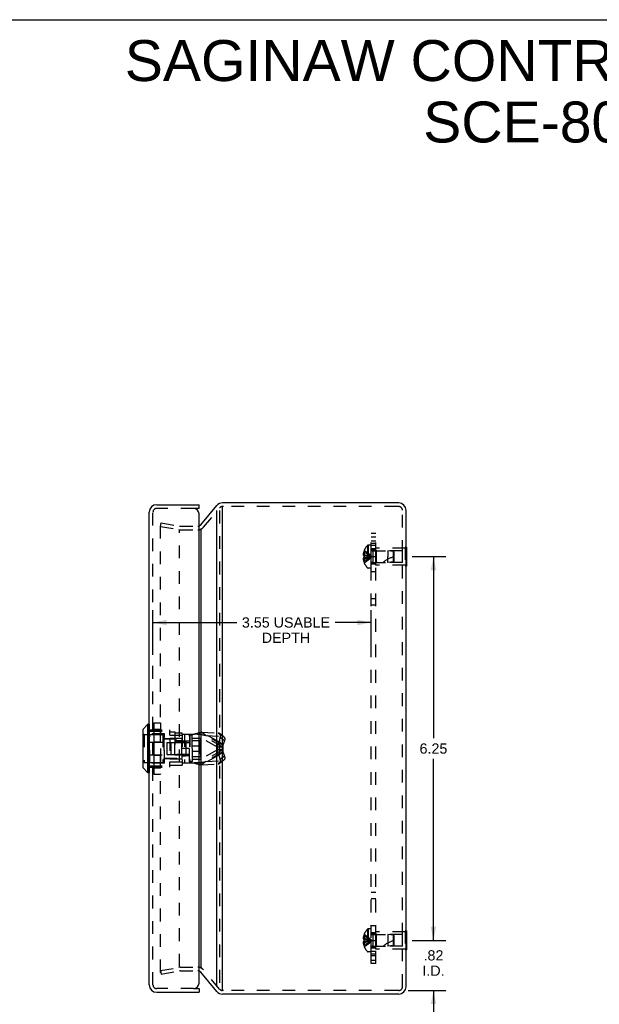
# Model space of a CAD drawing. Header units: inches. Extents: x 0 to 37.8, y 0 to 24.4.
# Tile 10 of 11: x 18.9 to 28.3, y 8.4 to 24.4. Entities that reach past the tile are written whole.
import ezdxf

# ---------------------------------------------------------------- set-up
doc = ezdxf.new("R2010")
doc.units = ezdxf.units.IN
doc.header["$LTSCALE"] = 2.077778
doc.header["$MEASUREMENT"] = 0
doc.linetypes.add('HIDDEN', pattern=[0.2, 0.1, -0.1])
doc.layers.get('0').update_dxf_attribs({"linetype": 'CONTINUOUS'})
for name, color, linetype in [('DEFAULT_2', 8, 'HIDDEN'), ('DIMENSIONS', 7, 'CONTINUOUS'), ('DOOR_ASSEMBLY', 7, 'CONTINUOUS'), ('SUBPANEL', 7, 'CONTINUOUS')]:
    doc.layers.add(name, color=color, linetype=linetype)
doc.styles.get("Standard").update_dxf_attribs({"font": 'arial.ttf'})
doc.dimstyles.new('DIMSTYLE_1', dxfattribs={"dimtxt": 0.166667, "dimasz": 0.222222, "dimexe": 0.09, "dimexo": 0.07, "dimgap": 0.0375, "dimtad": 0, "dimtih": 1, "dimtoh": 1, "dimzin": 4, "dimdsep": 46, "dimtxsty": 'Standard', "dimblk": '_FILLED', "dimblk1": '_FILLED', "dimblk2": '_FILLED', "dimcen": 0.09, "dimadec": 3, "dimazin": 1, "dimtfac": 1, "dimtdec": 3, "dimtofl": 0, "dimtmove": 0, "dimatfit": 3, "dimldrblk": '_FILLED', "dimfxl": 0, "dimtolj": 1, "dimtzin": 4, "dimarcsym": 0})

# ---------------------------------------------------------------- blocks, each defined once
blk = doc.blocks.new('_FILLED')
at = {"color": 0, "linetype": 'ByBlock'}
blk.add_solid([(0, 0), (-1, 0.2), (-1, -0.2)], dxfattribs=at)
blk = doc.blocks.new('*D6')
at = {"layer": 'DIMENSIONS', "color": 2, "linetype": 'Continuous'}
for p, q in [((25.283, 15.701), (25.831, 15.701)), ((25.631, 15.701), (25.631, 12.743)), ((25.631, 9.451), (25.631, 12.409)), ((25.283, 9.451), (25.831, 9.451))]:
    blk.add_line(p, q, dxfattribs=at)
at = {"layer": 'DIMENSIONS', "color": 2, "linetype": 'Continuous', "xscale": 0.2222222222, "yscale": 0.2222222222, "zscale": 0.2222222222}
for p, rotation in [((25.631, 15.701), 90), ((25.631, 9.451), 270)]:
    blk.add_blockref('_FILLED', p, dxfattribs=dict(at, rotation=rotation))
at = {"layer": 'DIMENSIONS', "color": 2, "linetype": 'Continuous', "insert": (25.631, 12.659), "char_height": 0.1667, "width": 0.45291, "attachment_point": 2, "line_spacing_factor": 0.9}
blk.add_mtext('6.25', dxfattribs=at)
blk = doc.blocks.new('*D7')
at = {"layer": 'DIMENSIONS', "color": 2, "linetype": 'Continuous'}
for p, q in [((25.631, 9.451), (25.631, 9.895)), ((25.283, 9.451), (25.831, 9.451)), ((25.221, 8.636), (25.831, 8.636)), ((25.631, 8.636), (25.631, 8.192))]:
    blk.add_line(p, q, dxfattribs=at)
at = {"layer": 'DIMENSIONS', "color": 2, "linetype": 'Continuous', "xscale": 0.2222222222, "yscale": 0.2222222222, "zscale": 0.2222222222}
for p, rotation in [((25.631, 9.451), 270), ((25.631, 8.636), 90)]:
    blk.add_blockref('_FILLED', p, dxfattribs=dict(at, rotation=rotation))
at = {"layer": 'DIMENSIONS', "color": 2, "linetype": 'Continuous', "insert": (25.631, 9.291), "char_height": 0.1667, "width": 0.36121, "attachment_point": 2, "line_spacing_factor": 0.9}
blk.add_mtext('.82\\PI.D.', dxfattribs=at)
blk = doc.blocks.new('*D15')
at = {"layer": 'DIMENSIONS', "color": 2, "linetype": 'Continuous'}
for p, q in [((21.061, 14.102), (21.061, 14.828)), ((24.615, 14.102), (24.615, 14.828)), ((21.061, 14.628), (22.427, 14.628)), ((24.615, 14.628), (24.028, 14.628))]:
    blk.add_line(p, q, dxfattribs=at)
at = {"layer": 'DIMENSIONS', "color": 2, "linetype": 'Continuous', "xscale": 0.2222222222, "yscale": 0.2222222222, "zscale": 0.2222222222, "rotation": 180}
blk.add_blockref('_FILLED', (21.061, 14.628), dxfattribs=at)
at = {"layer": 'DIMENSIONS', "color": 2, "linetype": 'Continuous', "xscale": 0.2222222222, "yscale": 0.2222222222, "zscale": 0.2222222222}
blk.add_blockref('_FILLED', (24.615, 14.628), dxfattribs=at)
at = {"layer": 'DIMENSIONS', "color": 2, "linetype": 'Continuous', "insert": (23.228, 14.712), "char_height": 0.16667, "width": 1.43432, "attachment_point": 2, "line_spacing_factor": 0.9}
blk.add_mtext('3.55 USABLE\\PDEPTH', dxfattribs=at)

msp = doc.modelspace()

# ---------------------------------------------------------------- linework, layer by layer
at = {"color": 7, "linetype": 'Continuous'}
for p, q in [((0, 24.444), (37.778, 24.444)), ((22.193, 16.514), (22.193, 16.516)), ((25.19, 15.857), (25.186, 15.857)), ((25.19, 15.857), (25.19, 15.545)), ((25.19, 15.701), (25.186, 15.701)), ((25.19, 15.545), (25.186, 15.545)), ((25.19, 9.607), (25.186, 9.607)), ((25.19, 9.607), (25.19, 9.295)), ((25.19, 9.451), (25.186, 9.451)), ((25.19, 9.295), (25.186, 9.295))]:
    msp.add_line(p, q, dxfattribs=at)
at = {"color": 3, "linetype": 'Continuous'}
for p, q in [((21.838, 16.22), (22.101, 16.533)), ((25.066, 16.576), (22.193, 16.576)), ((22.101, 8.702), (22.101, 16.45)), ((22.193, 8.638), (22.193, 16.514)), ((25.186, 8.696), (25.186, 16.456)), ((21.838, 16.137), (21.838, 9.015)), ((22.101, 8.619), (21.838, 8.932)), ((25.066, 8.576), (22.193, 8.576))]:
    msp.add_line(p, q, dxfattribs=at)
for centre, radius, start, end in [((22.193, 16.456), 0.12, 90, 140), ((25.066, 16.456), 0.12, 0, 90), ((21.792, 8.894), 0.06, 40, 71.1905), ((25.066, 8.696), 0.12, 270, 360), ((22.193, 8.696), 0.12, 220, 270)]:
    msp.add_arc(centre, radius, start, end, dxfattribs=at)
at = {"layer": 'DEFAULT_2', "color": 8, "linetype": 'HIDDEN'}
for p, q in [((22.212, 16.516), (22.193, 16.516)), ((25.039, 16.516), (22.212, 16.516)), ((25.066, 16.516), (25.039, 16.516)), ((21.884, 16.181), (22.147, 16.495)), ((22.147, 16.45), (22.147, 8.702)), ((25.126, 8.696), (25.126, 16.456)), ((21.186, 16.193), (21.196, 16.252)), ((21.186, 8.93), (21.186, 16.222)), ((21.196, 16.252), (21.493, 16.199)), ((21.503, 16.198), (21.792, 16.198)), ((21.186, 16.193), (21.482, 16.14)), ((21.493, 9.025), (21.493, 16.127)), ((21.503, 16.138), (21.792, 16.138)), ((24.554, 15.881), (24.554, 15.521)), ((24.568, 15.888), (24.568, 15.515)), ((24.615, 15.888), (24.568, 15.888)), ((24.615, 15.515), (24.615, 15.888)), ((24.501, 15.736), (24.487, 15.736)), ((24.501, 15.77), (24.491, 15.77)), ((24.501, 15.717), (24.491, 15.717)), ((24.502, 15.8), (24.501, 15.801)), ((24.502, 15.8), (24.501, 15.799)), ((24.501, 15.799), (24.501, 15.717)), ((24.502, 15.716), (24.501, 15.717)), ((24.501, 15.717), (24.524, 15.714)), ((24.502, 15.714), (24.502, 15.716)), ((24.643, 15.795), (24.643, 15.607)), ((24.643, 15.795), (24.89, 15.795)), ((24.69, 15.561), (24.69, 15.841)), ((25.169, 15.841), (24.69, 15.841)), ((24.7, 15.796), (24.69, 15.806)), ((24.7, 15.796), (24.7, 15.606)), ((25.127, 15.796), (24.7, 15.796)), ((24.89, 15.795), (24.89, 15.701)), ((24.98, 15.786), (24.89, 15.795)), ((24.98, 15.616), (24.98, 15.786)), ((24.99, 15.775), (24.98, 15.786)), ((24.99, 15.627), (24.99, 15.775)), ((25.127, 15.606), (25.127, 15.796)), ((25.169, 15.857), (25.169, 15.545)), ((25.186, 15.857), (25.169, 15.857)), ((24.501, 15.666), (24.487, 15.666)), ((24.501, 15.686), (24.491, 15.686)), ((24.501, 15.633), (24.491, 15.633)), ((24.501, 15.686), (24.524, 15.688)), ((24.501, 15.686), (24.501, 15.603)), ((24.501, 15.686), (24.502, 15.686)), ((24.501, 15.603), (24.502, 15.602)), ((24.502, 15.602), (24.501, 15.602)), ((24.502, 15.686), (24.502, 15.688)), ((24.524, 15.688), (24.545, 15.69)), ((24.545, 15.69), (24.566, 15.692)), ((24.566, 15.692), (24.587, 15.695)), ((24.643, 15.607), (24.89, 15.607)), ((24.7, 15.606), (24.69, 15.596)), ((25.169, 15.561), (24.69, 15.561)), ((25.127, 15.606), (24.7, 15.606)), ((24.89, 15.607), (24.89, 15.701)), ((24.98, 15.616), (24.89, 15.607)), ((24.99, 15.627), (24.98, 15.616)), ((25.186, 15.701), (25.169, 15.701)), ((24.615, 15.515), (24.568, 15.515)), ((25.186, 15.545), (25.169, 15.545)), ((24.554, 9.631), (24.554, 9.271)), ((24.615, 9.638), (24.568, 9.638)), ((24.568, 9.638), (24.568, 9.265)), ((24.615, 9.265), (24.615, 9.638)), ((24.501, 9.486), (24.487, 9.486)), ((24.501, 9.52), (24.491, 9.52)), ((24.501, 9.467), (24.491, 9.467)), ((24.502, 9.55), (24.501, 9.551)), ((24.502, 9.55), (24.501, 9.549)), ((24.501, 9.549), (24.501, 9.467)), ((24.502, 9.466), (24.501, 9.467)), ((24.501, 9.467), (24.524, 9.464)), ((24.502, 9.466), (24.502, 9.464)), ((24.643, 9.545), (24.89, 9.545)), ((24.643, 9.545), (24.643, 9.357)), ((25.169, 9.591), (24.69, 9.591)), ((24.69, 9.311), (24.69, 9.591)), ((24.7, 9.546), (24.69, 9.556)), ((25.127, 9.546), (24.7, 9.546)), ((24.7, 9.546), (24.7, 9.356)), ((24.98, 9.536), (24.89, 9.545)), ((24.89, 9.545), (24.89, 9.357)), ((24.99, 9.525), (24.98, 9.536)), ((24.98, 9.366), (24.98, 9.536)), ((24.99, 9.377), (24.99, 9.525)), ((25.127, 9.356), (25.127, 9.546)), ((25.186, 9.607), (25.169, 9.607)), ((25.169, 9.607), (25.169, 9.295)), ((24.501, 9.416), (24.487, 9.416)), ((24.501, 9.436), (24.491, 9.436)), ((24.501, 9.383), (24.491, 9.383)), ((24.501, 9.436), (24.524, 9.438)), ((24.501, 9.436), (24.502, 9.436)), ((24.501, 9.436), (24.501, 9.353)), ((24.501, 9.353), (24.502, 9.352)), ((24.502, 9.352), (24.501, 9.352)), ((24.502, 9.438), (24.502, 9.436)), ((24.524, 9.438), (24.545, 9.44)), ((24.545, 9.44), (24.566, 9.442)), ((24.566, 9.442), (24.587, 9.445)), ((24.643, 9.357), (24.89, 9.357)), ((24.7, 9.356), (24.69, 9.346)), ((25.169, 9.311), (24.69, 9.311)), ((25.127, 9.356), (24.7, 9.356)), ((24.98, 9.366), (24.89, 9.357)), ((24.99, 9.377), (24.98, 9.366)), ((25.186, 9.451), (25.169, 9.451)), ((24.615, 9.265), (24.568, 9.265)), ((25.186, 9.295), (25.169, 9.295)), ((21.186, 8.96), (21.482, 9.012)), ((21.503, 9.014), (21.792, 9.014)), ((21.186, 8.96), (21.196, 8.9)), ((21.196, 8.9), (21.493, 8.953)), ((21.503, 8.954), (21.792, 8.954)), ((22.147, 8.657), (21.884, 8.971)), ((22.212, 8.636), (22.193, 8.636)), ((25.039, 8.636), (22.212, 8.636)), ((25.066, 8.636), (25.039, 8.636))]:
    msp.add_line(p, q, dxfattribs=at)
for points in [[(21.186, 16.222), (21.186, 16.223), (21.186, 16.223), (21.186, 16.224), (21.186, 16.224), (21.186, 16.225), (21.186, 16.226), (21.187, 16.226), (21.187, 16.227), (21.187, 16.227), (21.187, 16.227), (21.188, 16.228), (21.188, 16.228), (21.189, 16.229), (21.189, 16.229), (21.19, 16.229), (21.19, 16.23), (21.191, 16.23), (21.191, 16.23), (21.192, 16.23), (21.192, 16.23), (21.193, 16.23), (21.193, 16.23)], [(21.193, 16.23), (21.194, 16.23), (21.194, 16.23), (21.195, 16.23)], [(24.491, 15.77), (24.49, 15.765), (24.49, 15.761), (24.489, 15.757), (24.488, 15.753), (24.488, 15.749), (24.487, 15.744), (24.487, 15.74), (24.487, 15.736)], [(24.487, 15.736), (24.487, 15.734), (24.487, 15.731), (24.488, 15.729), (24.488, 15.727), (24.489, 15.724), (24.49, 15.722), (24.49, 15.719), (24.491, 15.717)], [(24.501, 15.77), (24.524, 15.76), (24.545, 15.75), (24.566, 15.739), (24.587, 15.727), (24.606, 15.714), (24.625, 15.701)], [(24.501, 15.736), (24.524, 15.731), (24.545, 15.726), (24.566, 15.72), (24.587, 15.714), (24.606, 15.708), (24.625, 15.701)], [(24.502, 15.716), (24.502, 15.714), (24.502, 15.711), (24.502, 15.709), (24.502, 15.706), (24.501, 15.704), (24.501, 15.701)], [(24.502, 15.8), (24.524, 15.787), (24.545, 15.772), (24.566, 15.756), (24.587, 15.739), (24.606, 15.72), (24.625, 15.701)], [(24.524, 15.714), (24.545, 15.712), (24.566, 15.71), (24.587, 15.707), (24.606, 15.704), (24.625, 15.701)], [(24.491, 15.686), (24.49, 15.683), (24.49, 15.68), (24.489, 15.678), (24.488, 15.676), (24.488, 15.673), (24.487, 15.671), (24.487, 15.668), (24.487, 15.666)], [(24.487, 15.666), (24.487, 15.662), (24.487, 15.658), (24.488, 15.654), (24.488, 15.649), (24.489, 15.645), (24.49, 15.641), (24.49, 15.637), (24.491, 15.633)], [(24.501, 15.633), (24.524, 15.642), (24.545, 15.652), (24.566, 15.663), (24.587, 15.675), (24.606, 15.688), (24.625, 15.701)], [(24.501, 15.701), (24.501, 15.698), (24.502, 15.696), (24.502, 15.693), (24.502, 15.691), (24.502, 15.688), (24.502, 15.686)], [(24.501, 15.666), (24.524, 15.671), (24.545, 15.676), (24.566, 15.682), (24.587, 15.688), (24.606, 15.694), (24.625, 15.701)], [(24.502, 15.706), (24.502, 15.709), (24.502, 15.711)], [(24.502, 15.602), (24.524, 15.615), (24.545, 15.63), (24.566, 15.646), (24.587, 15.663), (24.606, 15.682), (24.625, 15.701)], [(24.502, 15.691), (24.502, 15.693), (24.502, 15.696)], [(24.545, 15.712), (24.566, 15.71), (24.587, 15.707), (24.606, 15.704), (24.625, 15.701)], [(24.587, 15.695), (24.606, 15.698), (24.625, 15.701)], [(24.587, 15.695), (24.606, 15.698), (24.625, 15.701)], [(24.491, 9.52), (24.49, 9.515), (24.49, 9.511), (24.489, 9.507), (24.488, 9.503), (24.488, 9.499), (24.487, 9.494), (24.487, 9.49), (24.487, 9.486)], [(24.487, 9.486), (24.487, 9.484), (24.487, 9.481), (24.488, 9.479), (24.488, 9.477), (24.489, 9.474), (24.49, 9.472), (24.49, 9.469), (24.491, 9.467)], [(24.501, 9.52), (24.524, 9.51), (24.545, 9.5), (24.566, 9.489), (24.587, 9.477), (24.606, 9.464), (24.625, 9.451)], [(24.501, 9.486), (24.524, 9.481), (24.545, 9.476), (24.566, 9.47), (24.587, 9.464), (24.606, 9.458), (24.625, 9.451)], [(24.501, 9.451), (24.501, 9.454), (24.502, 9.456), (24.502, 9.459), (24.502, 9.461), (24.502, 9.464), (24.502, 9.466)], [(24.502, 9.55), (24.524, 9.537), (24.545, 9.522), (24.566, 9.506), (24.587, 9.489), (24.606, 9.47), (24.625, 9.451)], [(24.502, 9.461), (24.502, 9.459), (24.502, 9.456)], [(24.524, 9.464), (24.545, 9.462), (24.566, 9.46), (24.587, 9.457), (24.606, 9.454), (24.625, 9.451)], [(24.545, 9.462), (24.566, 9.46), (24.587, 9.457), (24.606, 9.454), (24.625, 9.451)], [(24.491, 9.436), (24.49, 9.433), (24.49, 9.43), (24.489, 9.428), (24.488, 9.426), (24.488, 9.423), (24.487, 9.421), (24.487, 9.418), (24.487, 9.416)], [(24.487, 9.416), (24.487, 9.412), (24.487, 9.408), (24.488, 9.404), (24.488, 9.399), (24.489, 9.395), (24.49, 9.391), (24.49, 9.387), (24.491, 9.383)], [(24.501, 9.416), (24.524, 9.421), (24.545, 9.426), (24.566, 9.432), (24.587, 9.438), (24.606, 9.444), (24.625, 9.451)], [(24.502, 9.436), (24.502, 9.438), (24.502, 9.441), (24.502, 9.443), (24.502, 9.446), (24.501, 9.448), (24.501, 9.451)], [(24.501, 9.383), (24.524, 9.392), (24.545, 9.402), (24.566, 9.413), (24.587, 9.425), (24.606, 9.438), (24.625, 9.451)], [(24.502, 9.352), (24.524, 9.365), (24.545, 9.38), (24.566, 9.396), (24.587, 9.413), (24.606, 9.432), (24.625, 9.451)], [(24.502, 9.446), (24.502, 9.443), (24.502, 9.441)], [(24.587, 9.445), (24.606, 9.448), (24.625, 9.451)], [(24.587, 9.445), (24.606, 9.448), (24.625, 9.451)], [(21.186, 8.93), (21.186, 8.929), (21.186, 8.929), (21.186, 8.928), (21.186, 8.928), (21.186, 8.927), (21.186, 8.927), (21.187, 8.926)], [(21.193, 8.922), (21.193, 8.922), (21.192, 8.922), (21.192, 8.922), (21.191, 8.922), (21.191, 8.922), (21.19, 8.923), (21.19, 8.923), (21.189, 8.923), (21.189, 8.923), (21.188, 8.924), (21.188, 8.924), (21.187, 8.925), (21.187, 8.925), (21.187, 8.925), (21.187, 8.926)], [(21.195, 8.922), (21.194, 8.922), (21.194, 8.922), (21.193, 8.922)]]:
    msp.add_lwpolyline(points, dxfattribs=at)
for centre, radius, start, end in [((22.193, 16.456), 0.06, 90, 140), ((25.066, 16.456), 0.06, 0, 90), ((21.503, 16.258), 0.06, 260, 270), ((21.792, 16.258), 0.06, 270.6789, 320), ((21.503, 16.258), 0.12, 260, 270), ((21.792, 16.258), 0.12, 270, 320), ((24.744, 15.701), 0.262, 136.4862, 157.6387), ((24.568, 15.868), 0.02, 90, 136.4862), ((24.744, 15.701), 0.261, 157.9106, 164.8059), ((24.643, 15.823), 0.0282, 180, 270), ((24.744, 15.701), 0.261, 195.1941, 202.0894), ((24.744, 15.701), 0.262, 202.3613, 223.5138), ((24.643, 15.579), 0.0282, 90, 180), ((25.16, 15.156), 0.571, 107.3354, 127.8138), ((24.568, 15.535), 0.02, 223.5138, 270), ((24.744, 9.451), 0.262, 136.4862, 157.6387), ((24.568, 9.618), 0.02, 90, 136.4862), ((24.744, 9.451), 0.261, 157.9106, 164.8059), ((24.643, 9.573), 0.0282, 180, 270), ((24.744, 9.451), 0.261, 195.1941, 202.0894), ((24.744, 9.451), 0.262, 202.3613, 223.5138), ((24.643, 9.329), 0.0282, 90, 180), ((25.16, 8.906), 0.571, 107.3354, 127.8138), ((24.568, 9.285), 0.02, 223.5138, 270), ((21.503, 8.894), 0.12, 90, 100), ((21.792, 8.894), 0.12, 40, 90), ((21.503, 8.894), 0.06, 90, 100), ((21.792, 8.894), 0.06, 71.1905, 90), ((25.066, 8.696), 0.06, 270, 360), ((22.193, 8.696), 0.06, 220, 270)]:
    msp.add_arc(centre, radius, start, end, dxfattribs=at)
at = {"layer": 'DOOR_ASSEMBLY', "color": 3, "linetype": 'Continuous'}
for p, q in [((21.121, 16.546), (21.811, 16.546)), ((21.001, 8.726), (21.001, 16.426)), ((21.811, 8.756), (21.811, 16.396)), ((21.121, 8.606), (21.811, 8.606))]:
    msp.add_line(p, q, dxfattribs=at)
at = {"layer": 'DOOR_ASSEMBLY', "color": 7, "linetype": 'Continuous'}
for p, q in [((21.811, 16.486), (21.811, 16.546)), ((21.811, 16.486), (21.721, 16.486)), ((20.894, 12.882), (20.894, 12.27)), ((20.979, 12.97), (20.896, 12.887)), ((20.896, 12.887), (20.896, 12.265)), ((20.979, 12.182), (20.979, 12.97)), ((20.998, 12.97), (20.979, 12.97)), ((20.998, 12.97), (20.998, 12.182)), ((20.979, 12.182), (20.896, 12.265)), ((20.998, 12.182), (20.979, 12.182)), ((20.997, 10.288), (20.997, 10.544)), ((20.997, 10.544), (21.001, 10.544)), ((20.997, 10.288), (21.001, 10.288)), ((21.721, 8.666), (21.811, 8.666)), ((21.811, 8.666), (21.811, 8.606))]:
    msp.add_line(p, q, dxfattribs=at)
at = {"layer": 'DOOR_ASSEMBLY', "color": 8, "linetype": 'HIDDEN'}
for p, q in [((21.061, 8.726), (21.061, 16.426)), ((21.721, 16.486), (21.121, 16.486)), ((21.076, 12.99), (21.076, 12.162)), ((21.079, 12.159), (21.079, 12.993)), ((21.079, 12.993), (21.183, 12.993)), ((21.079, 12.993), (21.183, 12.993)), ((21.079, 12.992), (21.183, 12.992)), ((21.183, 12.993), (21.183, 12.159)), ((21.185, 12.99), (21.185, 12.162)), ((21.001, 12.878), (21.337, 12.878)), ((21.001, 12.861), (21.337, 12.861)), ((21.079, 12.891), (21.183, 12.891)), ((21.079, 12.876), (21.183, 12.876)), ((21.079, 12.874), (21.183, 12.874)), ((21.337, 12.791), (21.337, 12.878)), ((21.337, 12.85), (21.418, 12.85)), ((21.418, 12.85), (21.418, 12.475)), ((21.418, 12.831), (21.537, 12.831)), ((21.537, 12.812), (21.537, 12.831)), ((22.132, 12.683), (21.852, 12.841)), ((21.92, 12.789), (21.852, 12.841)), ((21.852, 12.841), (22.122, 12.828)), ((22.19, 12.776), (22.122, 12.828)), ((21.249, 12.814), (20.894, 12.814)), ((20.916, 12.804), (20.916, 12.348)), ((20.916, 12.804), (21.011, 12.804)), ((21.001, 12.677), (21.337, 12.677)), ((21.011, 12.346), (21.011, 12.806)), ((21.011, 12.806), (21.223, 12.806)), ((21.079, 12.685), (21.183, 12.685)), ((21.079, 12.682), (21.183, 12.682)), ((21.223, 12.806), (21.223, 12.346)), ((21.223, 12.751), (21.239, 12.751)), ((21.239, 12.751), (21.239, 12.401)), ((21.239, 12.731), (21.529, 12.731)), ((21.249, 12.339), (21.249, 12.814)), ((21.249, 12.739), (21.418, 12.739)), ((21.286, 12.676), (21.286, 12.476)), ((21.286, 12.676), (21.594, 12.676)), ((21.337, 12.791), (21.537, 12.791)), ((21.337, 12.747), (21.337, 12.406)), ((21.337, 12.747), (21.537, 12.747)), ((21.357, 12.481), (21.357, 12.671)), ((21.657, 12.671), (21.357, 12.671)), ((21.418, 12.704), (21.537, 12.704)), ((21.419, 12.466), (21.419, 12.686)), ((21.419, 12.686), (21.537, 12.686)), ((21.529, 12.731), (21.529, 12.693)), ((21.529, 12.693), (21.594, 12.693)), ((21.529, 12.466), (21.529, 12.686)), ((21.529, 12.678), (21.594, 12.678)), ((21.537, 12.812), (21.537, 12.34)), ((21.537, 12.812), (21.731, 12.812)), ((21.655, 12.696), (21.537, 12.696)), ((21.572, 12.812), (21.572, 12.34)), ((21.594, 12.693), (21.594, 12.459)), ((21.655, 12.812), (21.655, 12.34)), ((21.657, 12.361), (21.657, 12.791)), ((21.694, 12.791), (21.657, 12.791)), ((21.663, 12.812), (21.663, 12.34)), ((21.694, 12.791), (21.694, 12.361)), ((21.703, 12.781), (21.694, 12.791)), ((21.703, 12.371), (21.703, 12.781)), ((21.703, 12.747), (21.833, 12.747)), ((21.703, 12.707), (21.833, 12.707)), ((22.11, 12.598), (21.731, 12.812)), ((21.822, 12.812), (21.731, 12.812)), ((22.2, 12.598), (21.822, 12.812)), ((21.83, 12.695), (21.83, 12.457)), ((21.83, 12.695), (21.831, 12.695)), ((21.831, 12.703), (21.831, 12.449)), ((21.831, 12.703), (21.832, 12.703)), ((21.832, 12.71), (21.832, 12.442)), ((21.832, 12.71), (21.833, 12.71)), ((21.833, 12.747), (21.833, 12.405)), ((21.833, 12.717), (21.839, 12.717)), ((21.839, 12.435), (21.839, 12.717)), ((21.843, 12.737), (21.843, 12.416)), ((22.2, 12.631), (21.92, 12.789)), ((21.92, 12.789), (22.19, 12.776)), ((22.157, 12.754), (22.132, 12.683)), ((22.2, 12.631), (22.132, 12.683)), ((22.213, 12.768), (22.145, 12.82)), ((22.225, 12.702), (22.157, 12.754)), ((22.225, 12.702), (22.2, 12.631)), ((21.655, 12.576), (21.537, 12.576)), ((21.655, 12.576), (21.537, 12.576)), ((21.655, 12.576), (21.537, 12.576)), ((21.703, 12.62), (21.833, 12.62)), ((21.703, 12.532), (21.833, 12.532)), ((22.11, 12.554), (21.731, 12.34)), ((22.2, 12.554), (21.822, 12.34)), ((22.2, 12.521), (21.92, 12.363)), ((22.11, 12.598), (22.11, 12.554)), ((22.2, 12.598), (22.11, 12.598)), ((22.2, 12.554), (22.11, 12.554)), ((22.2, 12.521), (22.132, 12.469)), ((22.2, 12.598), (22.2, 12.554)), ((22.2, 12.521), (22.225, 12.45)), ((20.916, 12.348), (21.011, 12.348)), ((21.001, 12.475), (21.337, 12.475)), ((21.079, 12.47), (21.183, 12.47)), ((21.079, 12.467), (21.183, 12.467)), ((21.223, 12.401), (21.239, 12.401)), ((21.239, 12.421), (21.529, 12.421)), ((21.249, 12.413), (21.537, 12.413)), ((21.286, 12.476), (21.594, 12.476)), ((21.337, 12.406), (21.537, 12.406)), ((21.337, 12.274), (21.337, 12.361)), ((21.337, 12.361), (21.537, 12.361)), ((21.657, 12.481), (21.357, 12.481)), ((21.418, 12.475), (21.537, 12.475)), ((21.537, 12.466), (21.419, 12.466)), ((21.529, 12.474), (21.594, 12.474)), ((21.529, 12.459), (21.529, 12.421)), ((21.529, 12.459), (21.594, 12.459)), ((21.655, 12.456), (21.537, 12.456)), ((21.694, 12.361), (21.657, 12.361)), ((21.703, 12.371), (21.694, 12.361)), ((21.703, 12.445), (21.833, 12.445)), ((21.703, 12.405), (21.833, 12.405)), ((21.83, 12.457), (21.831, 12.457)), ((21.831, 12.449), (21.832, 12.449)), ((21.832, 12.442), (21.833, 12.442)), ((21.833, 12.435), (21.839, 12.435)), ((21.845, 12.345), (21.87, 12.351)), ((22.132, 12.469), (21.852, 12.311)), ((21.92, 12.363), (21.852, 12.311)), ((21.92, 12.363), (22.19, 12.376)), ((22.19, 12.376), (22.122, 12.324)), ((22.132, 12.469), (22.157, 12.398)), ((22.213, 12.384), (22.145, 12.332)), ((22.225, 12.45), (22.157, 12.398)), ((21.249, 12.339), (20.894, 12.339)), ((21.001, 12.292), (21.337, 12.292)), ((21.001, 12.274), (21.337, 12.274)), ((21.011, 12.346), (21.223, 12.346)), ((21.079, 12.278), (21.183, 12.278)), ((21.079, 12.276), (21.183, 12.276)), ((21.079, 12.261), (21.183, 12.261)), ((21.337, 12.302), (21.537, 12.302)), ((21.537, 12.34), (21.537, 12.302)), ((21.537, 12.34), (21.731, 12.34)), ((21.822, 12.34), (21.731, 12.34)), ((21.852, 12.311), (22.122, 12.324)), ((21.079, 12.16), (21.183, 12.16)), ((21.079, 12.159), (21.183, 12.159)), ((21.079, 12.159), (21.183, 12.159)), ((21.721, 8.666), (21.121, 8.666))]:
    msp.add_line(p, q, dxfattribs=at)
for points in [[(21.076, 12.99), (21.076, 12.991), (21.076, 12.991), (21.077, 12.991), (21.077, 12.992), (21.078, 12.992), (21.078, 12.993), (21.079, 12.993), (21.079, 12.993)], [(21.076, 12.99), (21.076, 12.991), (21.077, 12.991), (21.077, 12.992), (21.078, 12.992), (21.078, 12.992), (21.078, 12.993), (21.079, 12.993)], [(21.076, 12.99), (21.076, 12.99), (21.076, 12.991), (21.077, 12.991), (21.077, 12.991), (21.078, 12.992), (21.078, 12.992), (21.078, 12.992), (21.079, 12.992)], [(21.185, 12.99), (21.185, 12.991), (21.185, 12.991), (21.185, 12.992), (21.184, 12.992), (21.184, 12.992), (21.183, 12.993), (21.183, 12.993)], [(21.183, 12.993), (21.183, 12.993), (21.184, 12.992), (21.184, 12.992), (21.185, 12.992), (21.185, 12.991), (21.185, 12.991), (21.185, 12.991), (21.185, 12.99)], [(21.185, 12.99), (21.185, 12.99), (21.185, 12.991), (21.185, 12.991), (21.185, 12.991), (21.184, 12.992), (21.184, 12.992), (21.183, 12.992), (21.183, 12.992)], [(21.076, 12.874), (21.076, 12.874), (21.076, 12.875), (21.077, 12.875), (21.077, 12.875), (21.078, 12.876), (21.078, 12.876), (21.078, 12.876), (21.079, 12.876)], [(21.076, 12.874), (21.076, 12.874), (21.076, 12.874), (21.077, 12.874), (21.077, 12.874), (21.078, 12.874), (21.078, 12.874), (21.078, 12.874), (21.079, 12.874)], [(21.185, 12.874), (21.185, 12.874), (21.185, 12.875), (21.185, 12.875), (21.185, 12.875), (21.184, 12.876), (21.184, 12.876), (21.183, 12.876), (21.183, 12.876)], [(21.185, 12.874), (21.185, 12.874), (21.185, 12.874), (21.185, 12.874), (21.185, 12.874), (21.184, 12.874), (21.184, 12.874), (21.183, 12.874), (21.183, 12.874)], [(21.731, 12.812), (21.739, 12.814), (21.747, 12.817), (21.755, 12.819), (21.763, 12.821), (21.771, 12.823), (21.78, 12.826), (21.788, 12.828), (21.797, 12.83), (21.806, 12.832), (21.815, 12.834), (21.824, 12.836), (21.833, 12.838), (21.843, 12.839), (21.852, 12.841)], [(22.145, 12.82), (22.145, 12.82), (22.143, 12.821), (22.142, 12.822), (22.141, 12.823), (22.139, 12.823), (22.137, 12.824), (22.136, 12.825), (22.134, 12.825), (22.133, 12.826), (22.131, 12.826), (22.129, 12.827), (22.127, 12.827), (22.126, 12.827), (22.124, 12.828), (22.122, 12.828)], [(20.916, 12.804), (20.913, 12.804), (20.911, 12.803), (20.908, 12.802), (20.905, 12.801), (20.903, 12.8), (20.901, 12.798), (20.899, 12.796), (20.897, 12.793), (20.896, 12.791), (20.895, 12.788), (20.894, 12.785), (20.894, 12.782)], [(21.076, 12.683), (21.076, 12.683), (21.076, 12.684), (21.077, 12.684), (21.077, 12.684), (21.078, 12.684), (21.078, 12.685), (21.078, 12.685), (21.079, 12.685)], [(21.076, 12.683), (21.076, 12.683), (21.076, 12.683), (21.077, 12.682), (21.077, 12.682), (21.078, 12.682), (21.078, 12.682), (21.078, 12.682), (21.079, 12.682)], [(21.185, 12.683), (21.185, 12.683), (21.185, 12.684), (21.185, 12.684), (21.185, 12.684), (21.184, 12.684), (21.184, 12.685), (21.183, 12.685), (21.183, 12.685)], [(21.185, 12.683), (21.185, 12.683), (21.185, 12.683), (21.185, 12.682), (21.185, 12.682), (21.184, 12.682), (21.184, 12.682), (21.183, 12.682), (21.183, 12.682)], [(21.785, 12.812), (21.791, 12.812), (21.797, 12.812), (21.803, 12.812), (21.809, 12.811), (21.815, 12.811), (21.821, 12.81), (21.827, 12.81), (21.833, 12.809), (21.839, 12.808), (21.845, 12.807), (21.851, 12.805), (21.856, 12.804)], [(21.822, 12.812), (21.834, 12.809), (21.845, 12.807), (21.856, 12.804)], [(21.843, 12.737), (21.843, 12.738), (21.843, 12.739), (21.843, 12.74), (21.842, 12.742), (21.842, 12.743), (21.841, 12.744), (21.84, 12.745), (21.839, 12.746), (21.838, 12.747), (21.836, 12.747), (21.835, 12.747), (21.833, 12.747)], [(21.843, 12.699), (21.843, 12.7), (21.843, 12.701), (21.843, 12.702), (21.842, 12.703), (21.842, 12.704), (21.841, 12.705), (21.84, 12.705), (21.839, 12.706), (21.838, 12.707), (21.836, 12.707), (21.835, 12.707), (21.833, 12.707)], [(21.843, 12.696), (21.843, 12.695), (21.843, 12.695), (21.843, 12.694), (21.842, 12.694), (21.842, 12.693), (21.841, 12.693), (21.84, 12.693), (21.839, 12.693)], [(21.839, 12.684), (21.839, 12.687), (21.839, 12.689), (21.839, 12.69), (21.839, 12.692), (21.839, 12.693)], [(21.839, 12.667), (21.839, 12.669), (21.839, 12.671), (21.839, 12.673), (21.839, 12.676), (21.839, 12.678), (21.839, 12.68), (21.839, 12.682), (21.839, 12.684)], [(21.843, 12.67), (21.843, 12.673), (21.843, 12.675), (21.843, 12.677), (21.842, 12.68), (21.843, 12.682), (21.843, 12.684), (21.843, 12.686), (21.843, 12.688), (21.843, 12.69), (21.843, 12.691), (21.843, 12.693), (21.843, 12.694), (21.843, 12.695), (21.843, 12.696)], [(21.843, 12.658), (21.843, 12.663), (21.843, 12.67), (21.843, 12.677), (21.843, 12.684), (21.843, 12.69), (21.843, 12.696)], [(21.843, 12.658), (21.843, 12.659), (21.843, 12.662), (21.843, 12.664), (21.843, 12.666), (21.843, 12.67)], [(21.856, 12.804), (21.87, 12.801), (21.882, 12.798), (21.895, 12.795), (21.907, 12.792), (21.92, 12.789)], [(22.132, 12.683), (22.13, 12.679), (22.128, 12.675), (22.127, 12.671), (22.125, 12.667), (22.124, 12.663), (22.122, 12.658), (22.121, 12.654), (22.12, 12.65), (22.118, 12.646), (22.117, 12.642), (22.116, 12.637), (22.115, 12.633), (22.114, 12.629), (22.113, 12.624), (22.112, 12.62), (22.112, 12.616), (22.111, 12.611), (22.11, 12.607), (22.11, 12.603), (22.11, 12.598)], [(22.157, 12.754), (22.158, 12.756), (22.158, 12.759), (22.159, 12.761), (22.159, 12.763), (22.16, 12.765), (22.16, 12.767), (22.161, 12.77), (22.161, 12.772), (22.161, 12.774), (22.161, 12.776), (22.162, 12.778), (22.162, 12.78), (22.162, 12.782), (22.162, 12.785), (22.161, 12.787), (22.161, 12.789), (22.161, 12.791), (22.161, 12.792), (22.16, 12.794), (22.16, 12.796), (22.159, 12.798), (22.159, 12.8), (22.158, 12.802), (22.157, 12.803), (22.157, 12.805), (22.156, 12.807), (22.155, 12.808), (22.154, 12.81), (22.153, 12.811), (22.152, 12.813), (22.151, 12.814), (22.15, 12.815), (22.149, 12.816), (22.147, 12.818), (22.146, 12.819), (22.145, 12.82)], [(22.19, 12.776), (22.192, 12.776), (22.193, 12.776), (22.195, 12.775), (22.197, 12.775), (22.199, 12.775), (22.2, 12.774), (22.202, 12.774), (22.204, 12.773), (22.205, 12.772), (22.207, 12.772), (22.208, 12.771), (22.21, 12.77), (22.211, 12.769), (22.213, 12.768)], [(22.213, 12.768), (22.214, 12.767), (22.215, 12.766), (22.217, 12.765), (22.218, 12.763), (22.219, 12.762), (22.22, 12.761), (22.221, 12.759), (22.222, 12.758), (22.223, 12.756), (22.224, 12.755), (22.225, 12.753), (22.225, 12.752), (22.226, 12.75), (22.227, 12.748), (22.227, 12.746), (22.228, 12.745), (22.228, 12.743), (22.229, 12.741), (22.229, 12.739), (22.229, 12.737), (22.229, 12.735), (22.229, 12.733), (22.23, 12.731), (22.23, 12.729), (22.229, 12.727), (22.229, 12.724), (22.229, 12.722), (22.229, 12.72), (22.229, 12.718), (22.228, 12.716), (22.228, 12.714), (22.227, 12.711), (22.227, 12.709), (22.226, 12.707), (22.225, 12.705), (22.225, 12.702)], [(21.843, 12.617), (21.843, 12.617), (21.843, 12.618), (21.843, 12.618), (21.842, 12.619), (21.842, 12.619), (21.841, 12.619), (21.84, 12.619), (21.839, 12.62), (21.838, 12.62), (21.836, 12.62), (21.835, 12.62), (21.833, 12.62)], [(21.843, 12.535), (21.843, 12.535), (21.843, 12.534), (21.843, 12.534), (21.842, 12.533), (21.842, 12.533), (21.841, 12.533), (21.84, 12.533), (21.839, 12.532), (21.838, 12.532), (21.836, 12.532), (21.835, 12.532), (21.833, 12.532)], [(21.839, 12.655), (21.839, 12.657), (21.839, 12.659), (21.839, 12.661), (21.839, 12.663), (21.839, 12.667)], [(21.843, 12.658), (21.843, 12.657), (21.843, 12.657), (21.843, 12.656), (21.842, 12.656), (21.842, 12.656), (21.841, 12.655), (21.84, 12.655), (21.839, 12.655)], [(22.11, 12.554), (22.11, 12.549), (22.111, 12.544), (22.111, 12.539), (22.112, 12.534), (22.113, 12.53), (22.114, 12.525), (22.115, 12.52), (22.116, 12.515), (22.117, 12.51), (22.118, 12.506), (22.12, 12.501), (22.121, 12.496), (22.123, 12.492), (22.125, 12.487), (22.126, 12.483), (22.128, 12.478), (22.13, 12.474), (22.132, 12.469)], [(22.2, 12.631), (22.2, 12.629), (22.199, 12.627), (22.199, 12.624), (22.199, 12.622), (22.199, 12.62), (22.199, 12.617), (22.199, 12.615), (22.199, 12.613), (22.199, 12.61), (22.199, 12.608), (22.199, 12.605), (22.199, 12.603), (22.2, 12.601), (22.2, 12.598)], [(22.2, 12.554), (22.2, 12.551), (22.199, 12.549), (22.199, 12.547), (22.199, 12.544), (22.199, 12.542), (22.199, 12.539), (22.199, 12.537), (22.199, 12.535), (22.199, 12.532), (22.199, 12.53), (22.199, 12.528), (22.199, 12.526), (22.2, 12.523), (22.2, 12.521)], [(20.894, 12.37), (20.894, 12.367), (20.895, 12.364), (20.896, 12.362), (20.897, 12.359), (20.899, 12.357)], [(20.916, 12.348), (20.913, 12.348), (20.911, 12.349), (20.908, 12.35), (20.905, 12.351), (20.903, 12.352), (20.901, 12.354), (20.899, 12.357)], [(21.076, 12.469), (21.076, 12.469), (21.076, 12.469), (21.077, 12.47), (21.077, 12.47), (21.078, 12.47), (21.078, 12.47), (21.078, 12.47), (21.079, 12.47)], [(21.076, 12.469), (21.076, 12.469), (21.076, 12.468), (21.077, 12.468), (21.077, 12.468), (21.078, 12.468), (21.078, 12.467), (21.078, 12.467), (21.079, 12.467)], [(21.185, 12.469), (21.185, 12.469), (21.185, 12.469), (21.185, 12.47), (21.185, 12.47), (21.184, 12.47), (21.184, 12.47), (21.183, 12.47), (21.183, 12.47)], [(21.185, 12.469), (21.185, 12.469), (21.185, 12.468), (21.185, 12.468), (21.185, 12.468), (21.184, 12.468), (21.184, 12.467), (21.183, 12.467), (21.183, 12.467)], [(21.856, 12.348), (21.851, 12.347), (21.845, 12.345), (21.839, 12.344), (21.833, 12.343), (21.827, 12.343), (21.821, 12.342), (21.815, 12.341), (21.809, 12.341), (21.803, 12.34), (21.797, 12.34), (21.791, 12.34), (21.785, 12.34)], [(21.843, 12.453), (21.843, 12.452), (21.843, 12.451), (21.843, 12.45), (21.842, 12.449), (21.842, 12.448), (21.841, 12.447), (21.84, 12.447), (21.839, 12.446), (21.838, 12.446), (21.836, 12.445), (21.835, 12.445), (21.833, 12.445)], [(21.843, 12.416), (21.843, 12.414), (21.843, 12.413), (21.843, 12.412), (21.842, 12.41), (21.842, 12.409), (21.841, 12.408), (21.84, 12.407), (21.839, 12.406), (21.838, 12.406), (21.836, 12.405), (21.835, 12.405), (21.833, 12.405)], [(21.839, 12.497), (21.839, 12.495), (21.839, 12.493), (21.839, 12.491), (21.839, 12.489)], [(21.843, 12.495), (21.843, 12.495), (21.843, 12.495), (21.843, 12.496), (21.842, 12.496), (21.842, 12.496), (21.841, 12.497), (21.84, 12.497), (21.839, 12.497)], [(21.839, 12.489), (21.839, 12.485), (21.839, 12.483), (21.839, 12.481), (21.839, 12.479), (21.839, 12.476), (21.839, 12.474), (21.839, 12.472), (21.839, 12.47), (21.839, 12.468), (21.839, 12.465)], [(21.839, 12.465), (21.839, 12.463), (21.839, 12.462), (21.839, 12.461), (21.839, 12.459)], [(21.843, 12.456), (21.843, 12.457), (21.843, 12.457), (21.843, 12.458), (21.842, 12.458), (21.842, 12.459), (21.841, 12.459), (21.84, 12.459), (21.839, 12.459)], [(21.843, 12.486), (21.843, 12.482), (21.843, 12.479), (21.843, 12.477), (21.843, 12.475), (21.842, 12.472), (21.843, 12.47), (21.843, 12.468), (21.843, 12.466), (21.843, 12.464), (21.843, 12.462), (21.843, 12.461), (21.843, 12.459), (21.843, 12.458), (21.843, 12.457), (21.843, 12.456)], [(21.843, 12.456), (21.843, 12.462), (21.843, 12.468), (21.843, 12.475), (21.843, 12.482), (21.843, 12.489), (21.843, 12.495)], [(21.843, 12.495), (21.843, 12.493), (21.843, 12.491), (21.843, 12.488), (21.843, 12.486)], [(21.87, 12.351), (21.882, 12.354), (21.895, 12.357), (21.907, 12.36), (21.92, 12.363)], [(22.145, 12.332), (22.146, 12.333), (22.147, 12.334), (22.149, 12.336), (22.15, 12.337), (22.151, 12.338), (22.152, 12.339), (22.153, 12.341), (22.154, 12.342), (22.155, 12.344), (22.156, 12.345), (22.157, 12.347), (22.157, 12.349), (22.158, 12.35), (22.159, 12.352), (22.159, 12.354), (22.16, 12.356), (22.16, 12.358), (22.161, 12.36), (22.161, 12.361), (22.161, 12.363), (22.161, 12.365), (22.162, 12.368), (22.162, 12.37), (22.162, 12.372), (22.162, 12.374), (22.161, 12.376), (22.161, 12.378), (22.161, 12.38), (22.161, 12.382), (22.16, 12.385), (22.16, 12.387), (22.159, 12.389), (22.159, 12.391), (22.158, 12.393), (22.158, 12.396), (22.157, 12.398)], [(22.213, 12.384), (22.211, 12.383), (22.21, 12.382), (22.208, 12.381), (22.207, 12.38), (22.205, 12.38), (22.204, 12.379), (22.202, 12.378), (22.2, 12.378), (22.199, 12.377), (22.197, 12.377), (22.195, 12.377), (22.193, 12.376), (22.192, 12.376), (22.19, 12.376)], [(22.225, 12.45), (22.225, 12.447), (22.226, 12.445), (22.227, 12.443), (22.227, 12.441), (22.228, 12.438), (22.228, 12.436), (22.229, 12.434), (22.229, 12.432), (22.229, 12.43), (22.229, 12.428), (22.229, 12.425), (22.23, 12.423), (22.23, 12.421), (22.229, 12.419), (22.229, 12.417), (22.229, 12.415), (22.229, 12.413), (22.229, 12.411), (22.228, 12.409), (22.228, 12.407), (22.227, 12.406), (22.227, 12.404), (22.226, 12.402), (22.225, 12.4), (22.225, 12.399), (22.224, 12.397), (22.223, 12.396), (22.222, 12.394), (22.221, 12.393), (22.22, 12.391), (22.219, 12.39), (22.218, 12.389), (22.217, 12.387), (22.215, 12.386), (22.214, 12.385), (22.213, 12.384)], [(21.076, 12.278), (21.076, 12.278), (21.076, 12.277), (21.077, 12.277), (21.077, 12.277), (21.078, 12.276), (21.078, 12.276), (21.078, 12.276), (21.079, 12.276)], [(21.076, 12.278), (21.076, 12.278), (21.076, 12.278), (21.077, 12.278), (21.077, 12.278), (21.078, 12.278), (21.078, 12.278), (21.078, 12.278), (21.079, 12.278)], [(21.185, 12.278), (21.185, 12.278), (21.185, 12.277), (21.185, 12.277), (21.185, 12.277), (21.184, 12.276), (21.184, 12.276), (21.183, 12.276), (21.183, 12.276)], [(21.185, 12.278), (21.185, 12.278), (21.185, 12.278), (21.185, 12.278), (21.185, 12.278), (21.184, 12.278), (21.184, 12.278), (21.183, 12.278), (21.183, 12.278)], [(21.731, 12.34), (21.739, 12.338), (21.747, 12.335), (21.755, 12.333), (21.763, 12.331), (21.771, 12.329), (21.78, 12.326), (21.788, 12.324), (21.797, 12.322), (21.806, 12.32), (21.815, 12.318), (21.824, 12.316), (21.833, 12.314), (21.843, 12.313), (21.852, 12.311)], [(21.822, 12.34), (21.834, 12.343), (21.845, 12.345)], [(22.122, 12.324), (22.124, 12.324), (22.126, 12.325), (22.127, 12.325), (22.129, 12.325), (22.131, 12.326), (22.133, 12.326), (22.134, 12.327), (22.136, 12.327), (22.137, 12.328), (22.139, 12.329), (22.141, 12.329), (22.142, 12.33), (22.143, 12.331), (22.145, 12.332), (22.145, 12.332)], [(21.076, 12.162), (21.076, 12.161), (21.077, 12.161), (21.077, 12.16), (21.078, 12.16), (21.078, 12.16), (21.078, 12.16), (21.079, 12.159)], [(21.076, 12.162), (21.076, 12.162), (21.076, 12.161), (21.077, 12.161), (21.077, 12.161), (21.078, 12.16), (21.078, 12.16), (21.078, 12.16), (21.079, 12.16)], [(21.079, 12.159), (21.078, 12.159), (21.078, 12.16), (21.078, 12.16), (21.077, 12.16), (21.077, 12.161), (21.076, 12.161), (21.076, 12.162), (21.076, 12.162)], [(21.185, 12.162), (21.185, 12.162), (21.185, 12.161), (21.185, 12.161), (21.185, 12.161), (21.184, 12.16), (21.184, 12.16), (21.183, 12.16), (21.183, 12.16)], [(21.185, 12.162), (21.185, 12.161), (21.185, 12.161), (21.185, 12.16), (21.184, 12.16), (21.184, 12.16), (21.183, 12.16), (21.183, 12.159)], [(21.183, 12.159), (21.183, 12.159), (21.184, 12.16), (21.184, 12.16), (21.185, 12.16), (21.185, 12.161), (21.185, 12.161), (21.185, 12.162), (21.185, 12.162)]]:
    msp.add_lwpolyline(points, dxfattribs=at)
at = {"layer": 'DOOR_ASSEMBLY', "color": 3, "linetype": 'Continuous'}
for centre, radius, start, end in [((21.121, 16.426), 0.12, 90, 180), ((21.721, 16.396), 0.09, 0, 90), ((21.121, 8.726), 0.12, 180, 270), ((21.721, 8.756), 0.09, 270, 360)]:
    msp.add_arc(centre, radius, start, end, dxfattribs=at)
at = {"layer": 'DOOR_ASSEMBLY', "color": 8, "linetype": 'HIDDEN'}
for centre, radius, start, end in [((21.121, 16.426), 0.06, 90, 180), ((21.079, 12.894), 0.00273, 180.0001, 270), ((21.183, 12.894), 0.00273, 270, 359.9999), ((21.839, 12.721), 0.004, 270, 360), ((21.839, 12.431), 0.004, 0, 90), ((21.079, 12.258), 0.00273, 90, 179.9999), ((21.183, 12.258), 0.00273, 0.0001, 90), ((21.121, 8.726), 0.06, 180, 270)]:
    msp.add_arc(centre, radius, start, end, dxfattribs=at)
at = {"layer": 'DOOR_ASSEMBLY', "color": 7, "linetype": 'Continuous'}
for centre, radius, start, end in [((20.901, 12.882), 0.0071, 135, 180), ((20.998, 12.967), 0.00305, 360, 90), ((20.901, 12.27), 0.0071, 180, 225), ((20.998, 12.185), 0.00305, 270, 0)]:
    msp.add_arc(centre, radius, start, end, dxfattribs=at)
at = {"layer": 'SUBPANEL', "color": 8, "linetype": 'HIDDEN'}
for p, q in [((24.615, 9.076), (24.615, 16.076)), ((24.69, 16.076), (24.615, 16.076)), ((24.69, 9.076), (24.69, 16.076)), ((24.615, 16.024), (24.69, 16.024)), ((24.69, 15.951), (24.615, 15.951)), ((24.615, 15.922), (24.69, 15.922)), ((24.69, 15.882), (24.615, 15.882)), ((24.69, 15.826), (24.615, 15.826)), ((24.69, 15.81), (24.615, 15.81)), ((24.615, 15.701), (24.69, 15.701)), ((24.69, 15.592), (24.615, 15.592)), ((24.69, 15.576), (24.615, 15.576)), ((24.615, 15.459), (24.69, 15.459)), ((24.615, 15.019), (24.69, 15.019)), ((24.615, 14.918), (24.69, 14.918)), ((24.615, 10.234), (24.69, 10.234)), ((24.615, 10.133), (24.69, 10.133)), ((24.615, 9.693), (24.69, 9.693)), ((24.69, 9.576), (24.615, 9.576)), ((24.69, 9.56), (24.615, 9.56)), ((24.615, 9.451), (24.69, 9.451)), ((24.69, 9.342), (24.615, 9.342)), ((24.69, 9.326), (24.615, 9.326)), ((24.69, 9.27), (24.615, 9.27)), ((24.615, 9.23), (24.69, 9.23)), ((24.69, 9.201), (24.615, 9.201)), ((24.615, 9.128), (24.69, 9.128)), ((24.69, 9.076), (24.615, 9.076))]:
    msp.add_line(p, q, dxfattribs=at)

# ---------------------------------------------------------------- texts
at = {"layer": 'DIMENSIONS', "color": 2, "linetype": 'Continuous', "insert": (29.035, 24.112), "char_height": 0.66667, "width": 16.83767, "attachment_point": 2, "line_spacing_factor": 0.9}
msp.add_mtext('SAGINAW CONTROL & ENGINEERING\\PSCE-806ELJSS6', dxfattribs=at)

# ---------------------------------------------------------------- dimensions: what is measured, and where the dimension line sits
at = {"layer": 'DIMENSIONS', "color": 2, "linetype": 'Continuous'}
dim = msp.add_linear_dim(base=(25.631, 9.451), p1=(25.213, 15.701), p2=(25.213, 9.451), angle=270, dimstyle='DIMSTYLE_1', dxfattribs=at)
dim.commit()
dim.dimension.update_dxf_attribs({"geometry": '*D6', "text_midpoint": (25.631, 12.575), "dimtype": 160})
for base, p1, p2, angle, text, picture, middle in [((21.061, 14.628), (24.615, 14.032), (21.061, 14.032), 180, '<> USABLE\\PDEPTH', '*D15', (23.228, 14.503)), ((25.6312223, 9.451021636), (25.151380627, 8.636021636), (25.212880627, 9.451021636), 90, '<>\\PI.D.', '*D7', (25.6312223, 9.082688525))]:
    dim = msp.add_linear_dim(base=base, p1=p1, p2=p2, angle=angle, text=text, dimstyle='DIMSTYLE_1', dxfattribs=at)
    dim.commit()
    dim.dimension.update_dxf_attribs({"geometry": picture, "text_midpoint": middle, "dimtype": 160})

doc.saveas('drawing.dxf')
